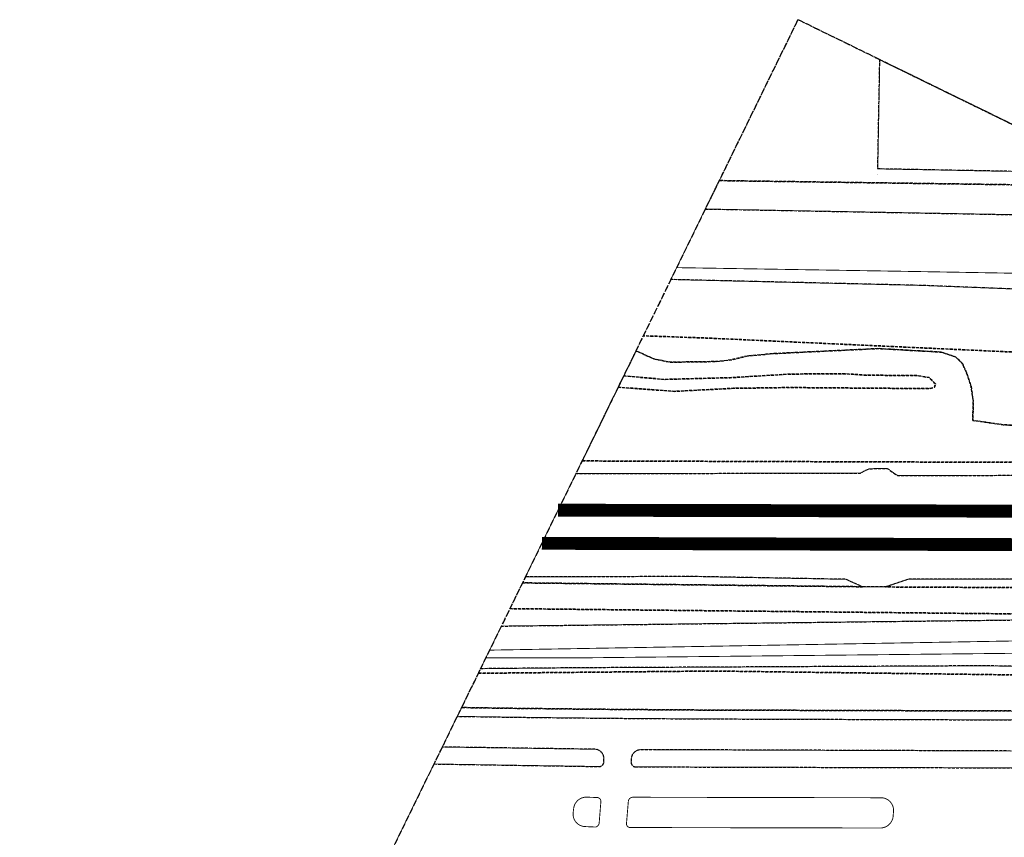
# Model space of a CAD drawing. Header units: millimetres. Extents: x -111114 to 169936, y -100721 to 166853.
# Tile 4 of 10: x -111047 to 65, y 74534 to 166853. Entities that reach past the tile are written whole.
import ezdxf

# ---------------------------------------------------------------- set-up
doc = ezdxf.new("R2010")
doc.units = ezdxf.units.MM
doc.header["$LTSCALE"] = 100
for name, pattern in [('HIDDEN', [9.525, 6.35, -3.175]), ('HIDDEN2', [4.7625, 3.175, -1.5875]), ('HIDDEN2X', [10, 5, -5])]:
    doc.linetypes.add(name, pattern=pattern)
for name, color, linetype in [('T--L9020_PAND', 1, 'Continuous'), ('T--L9033_SCHEIDING', 14, 'FENCELINE1'), ('T--L9041_ONBEGROEID', 15, 'HIDDEN2'), ('T--L9041_ONDERSTEUNENDWEGDEEL', 7, 'Continuous'), ('T--L9041_SPOOR', 9, 'HIDDEN2X'), ('T--L9041_WEGDEEL', 8, 'Continuous'), ('T--L9042_Groenvoorziening', 92, 'HIDDEN2'), ('T--L9043_ONDERSTEUNENDWATERDEEL', 7, 'Continuous'), ('T--L9043_WATERDEEL', 5, 'Continuous'), ('X--T$7--_RASTERVERDELING', 8, 'HIDDEN')]:
    doc.layers.add(name, color=color, linetype=linetype)
doc.linetypes.add('FENCELINE1', pattern='A,6.35,-2.54,[133,ltypeshp.shx,S=2.54,R=0,X=-2.54,Y=0],-2.54,25.4', length=36.83)

msp = doc.modelspace()

# ---------------------------------------------------------------- linework, layer by layer
at = {"layer": 'T--L9020_PAND', "const_width": 100, "flags": 128}
msp.add_lwpolyline([(-13985, 162336), (-14216, 150008), (12255, 149512), (-13985, 162336)], dxfattribs=at)
at = {"layer": 'T--L9033_SCHEIDING', "const_width": 25, "flags": 128}
for points in [[(-14234, 149368), (-13986, 162337)], [(36618, 137605), (-10063, 138421), (-36911, 138857)], [(-59044, 93571), (-48343, 93671), (-2714, 93895), (8297, 93793), (22093, 93396), (31007, 93500)]]:
    msp.add_lwpolyline(points, dxfattribs=at)
at = {"layer": 'T--L9041_ONBEGROEID', "flags": 128}
for points in [[(-32108, 148685), (15320, 148014), (-23228, 166853), (-32108, 148685)], [(12255, 149512), (-14216, 150008), (-13985, 162336), (12255, 149512)]]:
    msp.add_lwpolyline(points, dxfattribs=at)
at = {"layer": 'T--L9041_ONDERSTEUNENDWEGDEEL', "const_width": 100, "flags": 128}
for points in [[(-47179, 75744), (-46045, 75694), (-46013, 75704), (-45980, 75717), (-45949, 75730), (-45917, 75746), (-45889, 75764), (-45860, 75785), (-45833, 75807), (-45807, 75830), (-45784, 75856), (-45762, 75882), (-45742, 75910), (-45724, 75940), (-45707, 75970), (-45693, 76001), (-45680, 76033), (-45670, 76067), (-45662, 76100), (-45656, 76135), (-45653, 76169), (-45462, 78544), (-45460, 78576), (-45462, 78608), (-45464, 78639), (-45470, 78671), (-45477, 78701), (-45487, 78731), (-45498, 78760), (-45512, 78789), (-45528, 78817), (-45546, 78844), (-45565, 78869), (-45586, 78892), (-45609, 78915), (-45632, 78935), (-45659, 78954), (-45685, 78971), (-45713, 78986), (-45742, 78998), (-45772, 79010), (-45802, 79018), (-45833, 79025), (-46931, 79063), (-47026, 79071), (-47122, 79072), (-47216, 79067), (-47312, 79056), (-47405, 79039), (-47498, 79015), (-47588, 78985), (-47676, 78950), (-47762, 78909), (-47846, 78862), (-47926, 78809), (-48002, 78753), (-48075, 78691), (-48142, 78623), (-48206, 78552), (-48265, 78477), (-48319, 78398), (-48367, 78316), (-48410, 78231), (-48447, 78143), (-48478, 78053), (-48504, 77961), (-48523, 77868), (-48582, 77376), (-48595, 77278), (-48600, 77181), (-48598, 77083), (-48590, 76986), (-48574, 76889), (-48552, 76794), (-48524, 76700), (-48489, 76608), (-48448, 76519), (-48401, 76434), (-48349, 76351), (-48289, 76272), (-48227, 76198), (-48157, 76129), (-48084, 76064), (-48006, 76005), (-47924, 75950), (-47839, 75903), (-47750, 75861), (-47659, 75825), (-47565, 75795), (-47471, 75772), (-47374, 75756), (-47277, 75746), (-47179, 75744)], [(-42245, 75648), (-42225, 75643), (-42203, 75640), (-42183, 75638), (-42161, 75637), (-42140, 75637), (-42119, 75637), (-42098, 75639), (-13991, 75584), (-13889, 75584), (-13787, 75591), (-13687, 75606), (-13587, 75626), (-13489, 75654), (-13392, 75689), (-13300, 75730), (-13210, 75778), (-13123, 75831), (-13040, 75891), (-12962, 75956), (-12888, 76027), (-12820, 76102), (-12756, 76182), (-12700, 76266), (-12648, 76354), (-12603, 76446), (-12563, 76540), (-12532, 76637), (-12506, 76735), (-12488, 76836), (-12476, 76937), (-12472, 77039), (-12437, 77470), (-12433, 77567), (-12436, 77664), (-12445, 77761), (-12461, 77857), (-12484, 77952), (-12513, 78045), (-12547, 78135), (-12588, 78223), (-12635, 78308), (-12688, 78390), (-12746, 78467), (-12809, 78541), (-12877, 78610), (-12950, 78676), (-13027, 78735), (-13107, 78789), (-13191, 78837), (-13279, 78880), (-13369, 78916), (-13461, 78947), (-13555, 78971), (-13651, 78988), (-13747, 79000), (-13844, 79005), (-13941, 79002), (-41859, 79059), (-41894, 79057), (-41929, 79052), (-41963, 79045), (-41998, 79036), (-42031, 79025), (-42063, 79012), (-42095, 78996), (-42126, 78978), (-42157, 78957), (-42185, 78934), (-42212, 78910), (-42236, 78883), (-42260, 78856), (-42281, 78826), (-42299, 78795), (-42316, 78763), (-42331, 78731), (-42343, 78696), (-42353, 78661), (-42360, 78626), (-42365, 78590), (-42367, 78554), (-42573, 76072), (-42573, 76044), (-42571, 76016), (-42566, 75990), (-42561, 75962), (-42554, 75936), (-42544, 75910), (-42534, 75884), (-42522, 75860), (-42508, 75835), (-42492, 75813), (-42475, 75790), (-42457, 75770), (-42437, 75751), (-42417, 75733), (-42395, 75716), (-42371, 75701), (-42348, 75687), (-42323, 75675), (-42298, 75664), (-42271, 75655), (-42245, 75648)]]:
    msp.add_lwpolyline(points, dxfattribs=at)
at = {"layer": 'T--L9041_SPOOR', "const_width": 1435, "flags": 128}
for points in [[(90968, 111042), (77515, 111045), (-6175, 111381), (-50296, 111470)], [(98439, 107391), (14749, 107543), (-52123, 107733)]]:
    msp.add_lwpolyline(points, dxfattribs=at)
at = {"layer": 'T--L9041_WEGDEEL', "flags": 128}
for points, const_width in [([(-11985, 115385), (-13137, 116189), (-15202, 116147), (-16173, 115664), (-48278, 115600), (-53972, 103949), (-34657, 103972), (-17818, 103663), (-15949, 102825), (-13348, 102802), (-10745, 103676), (41144, 103731)], 100), ([(9416, 115425), (-11985, 115385)], 100), ([(90968, 111758), (77518, 111761), (-6174, 112097), (-50294, 112186)], 25), ([(90968, 110326), (77512, 110329), (-6177, 110665), (-50297, 110754)], 25), ([(98440, 108107), (14751, 108259), (-52121, 108449)], 25), ([(98437, 106675), (14747, 106827), (-52125, 107017)], 25), ([(-6937, 87820), (-34612, 87908), (-37635, 87928), (-40659, 87950), (-43682, 87975), (-46705, 88003), (-49728, 88033), (-52751, 88067), (-55775, 88104), (-61673, 88191), (-63364, 84731)], 100), ([(-6949, 84307), (25110, 84191), (81438, 84018), (84143, 83983), (86848, 83931), (89553, 83861), (92257, 83775), (94961, 83671), (97663, 83550), (100365, 83413), (152332, 81052), (144443, 84907), (95764, 87140), (91507, 87301), (87248, 87431), (82990, 87527), (78730, 87591), (74470, 87624), (70211, 87623), (65951, 87591), (-6937, 87820)], 100), ([(-63364, 84731), (-46171, 84475), (-46096, 84473), (-46020, 84465), (-45945, 84451), (-45872, 84432), (-45800, 84408), (-45730, 84379), (-45662, 84345), (-45597, 84306), (-45535, 84263), (-45476, 84216), (-45420, 84164), (-45368, 84108), (-45320, 84049), (-45277, 83987), (-45239, 83922), (-45204, 83853), (-45175, 83784), (-45151, 83712), (-45132, 83638), (-45131, 83022), (-45133, 82988), (-45137, 82954), (-45144, 82920), (-45153, 82888), (-45164, 82856), (-45177, 82824), (-45192, 82794), (-45209, 82765), (-45228, 82737), (-45249, 82710), (-45271, 82684), (-45295, 82660), (-45321, 82637), (-45349, 82617), (-45377, 82599), (-45406, 82582), (-45437, 82567), (-45468, 82555), (-45500, 82544), (-45533, 82535), (-45567, 82530), (-45601, 82525), (-45635, 82524)], 100), ([(-41564, 82490), (-41599, 82493), (-41635, 82500), (-41669, 82508), (-41704, 82519), (-41736, 82532), (-41769, 82547), (-41799, 82565), (-41829, 82585), (-41858, 82606), (-41884, 82630), (-41910, 82655), (-41932, 82682), (-41954, 82711), (-41972, 82741), (-41990, 82772), (-42005, 82805), (-42017, 82839), (-42027, 82873), (-42035, 82908), (-42040, 82943), (-42042, 82978), (-42025, 83567), (-42004, 83640), (-41980, 83710), (-41949, 83779), (-41915, 83847), (-41876, 83910), (-41834, 83973), (-41787, 84031), (-41737, 84087), (-41682, 84139), (-41625, 84187), (-41565, 84232), (-41502, 84273), (-41436, 84309), (-41369, 84341), (-41299, 84368), (-41227, 84391), (-41154, 84409), (-41080, 84422), (-41005, 84430), (-6949, 84307)], 100), ([(-45635, 82524), (-64302, 82813), (-68861, 73483)], 100), ([(-6955, 82399), (-41564, 82490)], 100), ([(16278, 71931), (20295, 71930), (83652, 71776), (152801, 71548), (156443, 79000), (89068, 82102), (88782, 82121), (88493, 82135), (88206, 82145), (87918, 82151), (87630, 82153), (87342, 82150), (87054, 82144), (19109, 82330), (-6955, 82399)], 100), ([(-46045, 75694), (-47179, 75744), (-47277, 75746), (-47374, 75756), (-47471, 75772), (-47565, 75795), (-47659, 75825), (-47750, 75861), (-47839, 75903), (-47924, 75950), (-48006, 76005), (-48084, 76064), (-48157, 76129), (-48227, 76198), (-48289, 76272), (-48349, 76351), (-48401, 76434), (-48448, 76519), (-48489, 76608), (-48524, 76700), (-48552, 76794), (-48574, 76889), (-48590, 76986), (-48598, 77083), (-48600, 77181), (-48595, 77278), (-48582, 77376), (-48523, 77868), (-48504, 77961), (-48478, 78053), (-48447, 78143), (-48410, 78231), (-48367, 78316), (-48319, 78398), (-48265, 78477), (-48206, 78552), (-48142, 78623), (-48075, 78691), (-48002, 78753), (-47926, 78809), (-47846, 78862), (-47762, 78909), (-47676, 78950), (-47588, 78985), (-47498, 79015), (-47405, 79039), (-47312, 79056), (-47216, 79067), (-47122, 79072), (-47026, 79071), (-46931, 79063), (-45833, 79025)], 100), ([(-45833, 79025), (-45802, 79018), (-45772, 79010), (-45742, 78998), (-45713, 78986), (-45685, 78971), (-45659, 78954), (-45632, 78935), (-45609, 78915), (-45586, 78892), (-45565, 78869), (-45546, 78844), (-45528, 78817), (-45512, 78789), (-45498, 78760), (-45487, 78731), (-45477, 78701), (-45470, 78671), (-45464, 78639), (-45462, 78608), (-45460, 78576), (-45462, 78544), (-45653, 76169), (-45656, 76135), (-45662, 76100), (-45670, 76067), (-45680, 76033), (-45693, 76001), (-45707, 75970), (-45724, 75940), (-45742, 75910), (-45762, 75882), (-45784, 75856), (-45807, 75830), (-45833, 75807), (-45860, 75785), (-45889, 75764), (-45917, 75746), (-45949, 75730), (-45980, 75717), (-46013, 75704), (-46045, 75694)], 100), ([(-42245, 75648), (-42271, 75655), (-42298, 75664), (-42323, 75675), (-42348, 75687), (-42371, 75701), (-42395, 75716), (-42417, 75733), (-42437, 75751), (-42457, 75770), (-42475, 75790), (-42492, 75813), (-42508, 75835), (-42522, 75860), (-42534, 75884), (-42544, 75910), (-42554, 75936), (-42561, 75962), (-42566, 75990), (-42571, 76016), (-42573, 76044), (-42573, 76072), (-42367, 78554), (-42365, 78590), (-42360, 78626), (-42353, 78661), (-42343, 78696), (-42331, 78731), (-42316, 78763), (-42299, 78795), (-42281, 78826), (-42260, 78856), (-42236, 78883), (-42212, 78910), (-42185, 78934), (-42157, 78957), (-42126, 78978), (-42095, 78996)], 100), ([(-42095, 78996), (-42063, 79012), (-42031, 79025), (-41998, 79036), (-41963, 79045), (-41929, 79052), (-41894, 79057), (-41859, 79059), (-13941, 79002), (-13844, 79005), (-13747, 79000), (-13651, 78988), (-13555, 78971), (-13461, 78947), (-13369, 78916), (-13279, 78880), (-13191, 78837), (-13107, 78789), (-13027, 78735), (-12950, 78676), (-12877, 78610), (-12809, 78541), (-12746, 78467), (-12688, 78390), (-12635, 78308), (-12588, 78223), (-12547, 78135), (-12513, 78045), (-12484, 77952), (-12461, 77857), (-12445, 77761), (-12436, 77664), (-12433, 77567), (-12437, 77470), (-12472, 77039), (-12476, 76937), (-12488, 76836), (-12506, 76735), (-12532, 76637), (-12563, 76540), (-12603, 76446), (-12648, 76354), (-12700, 76266), (-12756, 76182), (-12820, 76102), (-12888, 76027), (-12962, 75956), (-13040, 75891), (-13123, 75831), (-13210, 75778), (-13300, 75730), (-13392, 75689), (-13489, 75654), (-13587, 75626), (-13687, 75606), (-13787, 75591), (-13889, 75584), (-13991, 75584), (-42098, 75639), (-42119, 75637), (-42140, 75637), (-42161, 75637), (-42183, 75638), (-42203, 75640), (-42225, 75643), (-42245, 75648)], 100)]:
    msp.add_lwpolyline(points, dxfattribs=dict(at, const_width=const_width))
at = {"layer": 'T--L9042_Groenvoorziening', "flags": 128}
for points in [[(-33677, 145475), (22622, 144445), (15320, 148014), (-32108, 148685), (-33677, 145475)], [(34169, 128380), (37227, 128304), (40245, 128139), (43585, 127957), (55958, 127282), (56554, 127283), (57736, 127284), (42269, 134843), (-9323, 136848), (-37569, 137511), (-40673, 131160), (-33304, 130898), (7305, 129039), (11451, 128849), (22683, 128669), (34169, 128380)], [(57736, 127284), (56554, 127283), (55212, 126952), (50711, 126417), (41745, 125832), (35768, 125933), (24832, 126910), (17656, 127679), (11456, 128466), (9318, 128605), (7376, 129011), (7305, 129039), (-33304, 130898), (-40673, 131160), (-41525, 129417), (-41258, 129358), (-39495, 128551), (-37660, 128182), (-32448, 128250), (-30792, 128436), (-28890, 128890), (-26002, 129148), (-14154, 129718), (-7012, 129314), (-5411, 128756), (-4671, 128038), (-4134, 126839), (-3688, 125467), (-3434, 123694), (-3494, 121610), (-79, 121120), (3480, 120898), (7707, 120340), (11116, 120289), (19931, 120060), (26740, 119577), (33019, 118706), (39411, 118032), (43169, 117741), (45893, 117765), (50936, 117947), (53201, 118048), (57132, 118503), (66538, 118974), (72871, 119100), (72660, 119839), (72655, 119992), (57736, 127284)], [(-47579, 117030), (22864, 116809), (50039, 116349), (54762, 116329), (64308, 116257), (80307, 116253), (72655, 119992), (72660, 119839), (72871, 119100), (66538, 118974), (57132, 118503), (53201, 118048), (50936, 117947), (45893, 117765), (43169, 117741), (39411, 118032), (33019, 118706), (26740, 119577), (19931, 120060), (11116, 120289), (7707, 120340), (3480, 120898), (-79, 121120), (-3494, 121610), (-3434, 123694), (-3688, 125467), (-4134, 126839), (-4671, 128038), (-5411, 128756), (-7012, 129314), (-14154, 129718), (-26002, 129148), (-28890, 128890), (-30792, 128436), (-32448, 128250), (-37660, 128182), (-39495, 128551), (-41258, 129358), (-41525, 129417), (-47579, 117030)], [(-43512, 125352), (-37147, 124888), (-30480, 125231), (-24088, 125319), (-8288, 125193), (-7799, 125359), (-7699, 125732), (-8413, 126438), (-9916, 126692), (-15408, 126699), (-17811, 126873), (-24004, 126842), (-30882, 126430), (-38279, 126233), (-42886, 126632), (-43512, 125352)], [(-42886, 126632), (-38279, 126233), (-30882, 126430), (-24004, 126842), (-17811, 126873), (-15408, 126699), (-9916, 126692), (-8413, 126438), (-7699, 125732), (-7799, 125359), (-8288, 125193), (-24088, 125319), (-30480, 125231), (-37147, 124888), (-43512, 125352), (-42886, 126632)], [(9416, 115425), (17758, 115486), (20343, 115577), (21229, 115785), (24625, 115932), (26381, 115976), (27633, 115721), (30816, 115466), (53021, 115342), (54762, 116329), (50039, 116349), (22864, 116809), (-47579, 117030), (-48278, 115600), (-16173, 115664), (-15202, 116147), (-13137, 116189), (-11985, 115385), (9416, 115425)], [(-54308, 103262), (-15949, 102825), (-17818, 103663), (-34657, 103972), (-53972, 103949), (-54308, 103262)], [(17216, 102650), (30597, 102793), (40461, 103047), (53551, 102929), (52403, 103620), (41144, 103731), (-10745, 103676), (-13348, 102802), (17216, 102650)], [(-55729, 100353), (16425, 99600), (17216, 102650), (-13348, 102802), (-15949, 102825), (-54308, 103262), (-55729, 100353)], [(16220, 99157), (16425, 99600), (-55729, 100353), (-56691, 98385), (10987, 99194), (16220, 99157)], [(127801, 93041), (123339, 93061), (39820, 93604), (31007, 93500), (31019, 92593), (12038, 92727), (-3559, 92931), (-32638, 93310), (-59295, 93056), (-61188, 89184), (-55656, 89102), (-54177, 89084), (-52863, 89069), (-51383, 89052), (-50070, 89038), (-48590, 89022), (-47277, 89009), (-45797, 88995), (-44484, 88982), (-43004, 88969), (-41691, 88958), (-40210, 88947), (-38898, 88937), (-37418, 88927), (-36104, 88918), (-34624, 88908), (65950, 88591), (66811, 88600), (67112, 88602), (67973, 88610), (68273, 88612), (69135, 88618), (69435, 88619), (70296, 88623), (70596, 88625), (71458, 88627), (71758, 88627), (72620, 88627), (72920, 88626), (73781, 88625), (74081, 88624), (74944, 88621), (75243, 88620), (76105, 88615), (76405, 88613), (77267, 88606), (77567, 88604), (78429, 88594), (78729, 88591), (79590, 88581), (79890, 88577), (80752, 88565), (81052, 88560), (81913, 88546), (82214, 88541), (83074, 88526), (83375, 88520), (84236, 88502), (84536, 88495), (85398, 88476), (85698, 88470), (86559, 88448), (86859, 88441), (87721, 88417), (88021, 88410), (88881, 88385), (89182, 88376), (90043, 88350), (90343, 88340), (91204, 88312), (91504, 88302), (92366, 88272), (92665, 88261), (93526, 88229), (93826, 88218), (94687, 88185), (94987, 88173), (95848, 88137), (142183, 86012), (127801, 93041)], [(-59295, 93056), (-32638, 93310), (-3559, 92931), (12038, 92727), (31019, 92593), (31007, 93500), (22093, 93396), (8297, 93793), (-2714, 93895), (-48343, 93671), (-59044, 93571), (-59295, 93056)], [(142183, 86012), (95848, 88137), (94987, 88173), (94687, 88185), (93826, 88218), (93526, 88229), (92665, 88261), (92366, 88272), (91504, 88302), (91204, 88312), (90343, 88340), (90043, 88350), (89182, 88376), (88881, 88385), (88021, 88410), (87721, 88417), (86859, 88441), (86559, 88448), (85698, 88470), (85398, 88476), (84536, 88495), (84236, 88502), (83375, 88520), (83074, 88526), (82214, 88541), (81913, 88546), (81052, 88560), (80752, 88565), (79890, 88577), (79590, 88581), (78729, 88591), (78429, 88594), (77567, 88604), (77267, 88606), (76405, 88613), (76105, 88615), (75243, 88620), (74944, 88621), (74081, 88624), (73781, 88625), (72920, 88626), (72620, 88627), (71758, 88627), (71458, 88627), (70596, 88625), (70296, 88623), (69435, 88619), (69135, 88618), (68273, 88612), (67973, 88610), (67112, 88602), (66811, 88600), (65950, 88591), (-34624, 88908), (-36104, 88918), (-37418, 88927), (-38898, 88937), (-40210, 88947), (-41691, 88958), (-43004, 88969), (-44484, 88982), (-45797, 88995), (-47277, 89009), (-48590, 89022), (-50070, 89038), (-51383, 89052), (-52863, 89069), (-54177, 89084), (-55656, 89102), (-61188, 89184), (-61673, 88191), (-55775, 88104), (-52751, 88067), (-49728, 88033), (-46705, 88003), (-43682, 87975), (-40659, 87950), (-37635, 87928), (-34612, 87908), (-6937, 87820), (65951, 87591), (70211, 87623), (74470, 87624), (78730, 87591), (82990, 87527), (87248, 87431), (91507, 87301), (95764, 87140), (144443, 84907), (142183, 86012)], [(-64302, 82813), (-45635, 82524), (-45601, 82525), (-45567, 82530), (-45533, 82535), (-45500, 82544), (-45468, 82555), (-45437, 82567), (-45406, 82582), (-45377, 82599), (-45349, 82617), (-45321, 82637), (-45295, 82660), (-45271, 82684), (-45249, 82710), (-45228, 82737), (-45209, 82765), (-45192, 82794), (-45177, 82824), (-45164, 82856), (-45153, 82888), (-45144, 82920), (-45137, 82954), (-45133, 82988), (-45131, 83022), (-45132, 83638), (-45151, 83712), (-45175, 83784), (-45204, 83853), (-45239, 83922), (-45277, 83987), (-45320, 84049), (-45368, 84108), (-45420, 84164), (-45476, 84216), (-45535, 84263), (-45597, 84306), (-45662, 84345), (-45730, 84379), (-45800, 84408), (-45872, 84432), (-45945, 84451), (-46020, 84465), (-46096, 84473), (-46171, 84475), (-63364, 84731), (-64302, 82813)], [(-41564, 82490), (-6955, 82399), (19109, 82330), (87054, 82144), (87342, 82150), (87630, 82153), (87918, 82151), (88206, 82145), (88493, 82135), (88782, 82121), (89068, 82102), (156443, 79000), (156460, 79034), (152332, 81052), (100365, 83413), (97663, 83550), (94961, 83671), (92257, 83775), (89553, 83861), (86848, 83931), (84143, 83983), (81438, 84018), (25110, 84191), (-6949, 84307), (-41005, 84430), (-41080, 84422), (-41154, 84409), (-41227, 84391), (-41299, 84368), (-41369, 84341), (-41436, 84309), (-41502, 84273), (-41565, 84232), (-41625, 84187), (-41682, 84139), (-41737, 84087), (-41787, 84031), (-41834, 83973), (-41876, 83910), (-41915, 83847), (-41949, 83779), (-41980, 83710), (-42004, 83640), (-42025, 83567), (-42042, 82978), (-42040, 82943), (-42035, 82908), (-42027, 82873), (-42017, 82839), (-42005, 82805), (-41990, 82772), (-41972, 82741), (-41954, 82711), (-41932, 82682), (-41910, 82655), (-41884, 82630), (-41858, 82606), (-41829, 82585), (-41799, 82565), (-41769, 82547), (-41736, 82532), (-41704, 82519), (-41669, 82508), (-41635, 82500), (-41599, 82493), (-41564, 82490)]]:
    msp.add_lwpolyline(points, dxfattribs=at)
at = {"layer": 'T--L9043_ONDERSTEUNENDWATERDEEL', "const_width": 100, "flags": 128}
for points in [[(-37569, 137511), (-9323, 136848), (42269, 134843), (36618, 137605), (-10063, 138421), (-36911, 138857), (-37569, 137511)], [(-59044, 93571), (-48343, 93671), (-2714, 93895), (8297, 93793), (22093, 93396), (31007, 93500), (39820, 93604), (123339, 93061), (127801, 93041), (116710, 98461), (40853, 99244), (40802, 99731), (40461, 103047), (30597, 102793), (17216, 102650), (16425, 99600), (16220, 99157), (10987, 99194), (-56691, 98385), (-59044, 93571)], [(-58019, 95668), (16835, 96979), (38647, 96530), (118920, 95635), (122358, 95701), (125512, 94160), (38946, 94558), (8110, 95385), (-48560, 94789), (-58448, 94791), (-58019, 95668)]]:
    msp.add_lwpolyline(points, dxfattribs=at)
at = {"layer": 'T--L9043_WATERDEEL', "const_width": 100, "flags": 128}
for points in [[(22622, 144445), (-33677, 145475), (-36911, 138857), (-10063, 138421), (36618, 137605), (22622, 144445)], [(122358, 95701), (118920, 95635), (38647, 96530), (16835, 96979), (-58019, 95668), (-58448, 94791), (-48560, 94789), (8110, 95385), (38946, 94558), (125512, 94160), (122358, 95701)]]:
    msp.add_lwpolyline(points, dxfattribs=at)
at = {"layer": 'X--T$7--_RASTERVERDELING', "flags": 128}
msp.add_lwpolyline([(-111047, -12835), (68641, -100654), (156460, 79034), (-23228, 166853), (-111047, -12835)], dxfattribs=at)

doc.saveas('drawing.dxf')
